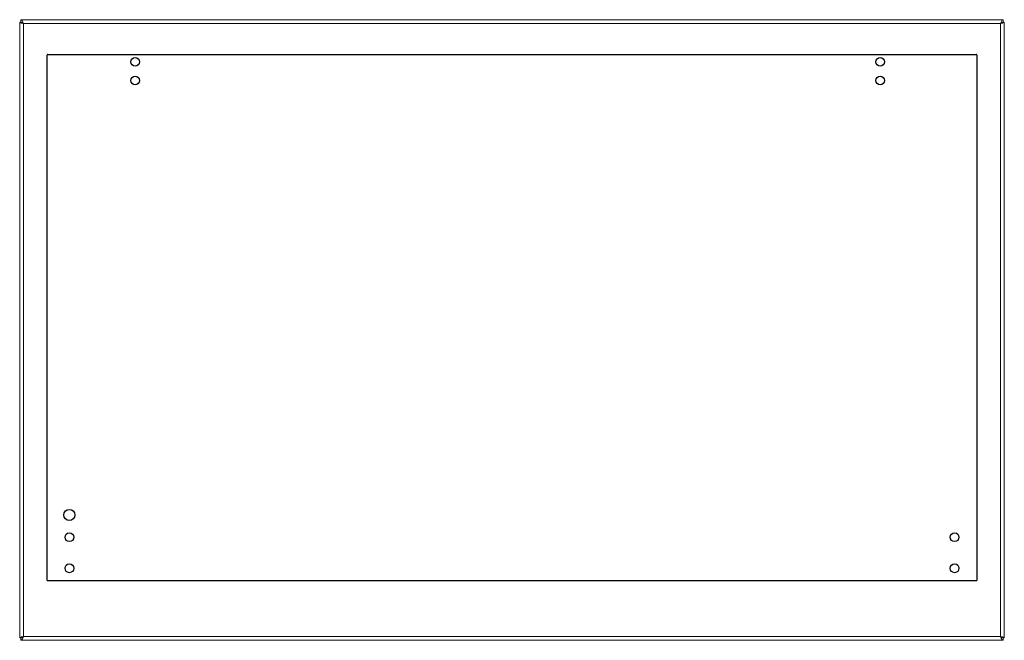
# Paper-space layout 'Express Customization' of a CAD drawing. Header units: millimetres. Extents: x 302 to 1095, y 355 to 855.
import ezdxf
from ezdxf.lldxf.tags import DXFTag

# ---------------------------------------------------------------- set-up
doc = ezdxf.new("R2010")
doc.units = ezdxf.units.MM
doc.layers.add('LINES', color=179, linetype='HIDDEN')
doc.layers.add('SLD-0', color=179, linetype='Continuous')
tags = doc.linetypes.add('CENTER', pattern=[10.16, 6.35, -1.27, 1.27, -1.27]).pattern_tags.tags
tags[10:11] = [DXFTag(74, 4), DXFTag(75, 0), DXFTag(340, '0'), DXFTag(46, 1.0), DXFTag(50, 0.0), DXFTag(44, 0.0), DXFTag(45, 0.0)]
tags[8:9] = [DXFTag(74, 4), DXFTag(75, 0), DXFTag(340, '0'), DXFTag(46, 1.0), DXFTag(50, 0.0), DXFTag(44, 0.0), DXFTag(45, 0.0)]
tags[6:7] = [DXFTag(74, 4), DXFTag(75, 0), DXFTag(340, '0'), DXFTag(46, 1.0), DXFTag(50, 0.0), DXFTag(44, 0.0), DXFTag(45, 0.0)]
tags[4:5] = [DXFTag(74, 4), DXFTag(75, 0), DXFTag(340, '0'), DXFTag(46, 1.0), DXFTag(50, 0.0), DXFTag(44, 0.0), DXFTag(45, 0.0)]
tags = doc.linetypes.add('HIDDEN', pattern=[1.905, 1.27, -0.635]).pattern_tags.tags
tags[6:7] = [DXFTag(74, 4), DXFTag(75, 0), DXFTag(340, '0'), DXFTag(46, 1.0), DXFTag(50, 0.0), DXFTag(44, 0.0), DXFTag(45, 0.0)]
tags[4:5] = [DXFTag(74, 4), DXFTag(75, 0), DXFTag(340, '0'), DXFTag(46, 1.0), DXFTag(50, 0.0), DXFTag(44, 0.0), DXFTag(45, 0.0)]

psp = doc.layouts.new('Express Customization')

# ---------------------------------------------------------------- linework, layer by layer
at = {"layer": 'LINES', "color": 7, "linetype": 'CENTER'}
for p, q in [((324.48, 403.85), (324.48, 826.95)), ((324.93, 827.4), (1073.03, 827.4)), ((1073.48, 826.95), (1073.48, 403.85)), ((1073.03, 403.4), (324.93, 403.4))]:
    psp.add_line(p, q, dxfattribs=at)
for centre, radius in [((395.48, 821.4), 3.5), ((995.48, 821.4), 3.5), ((395.48, 806.4), 3.5), ((995.48, 806.4), 3.5), ((342.48, 456.4), 4.5), ((342.48, 438.4), 3.5), ((1055.48, 438.4), 3.5), ((342.48, 413.4), 3.5), ((1055.48, 413.4), 3.5)]:
    psp.add_circle(centre, radius, dxfattribs=at)
for centre, start, end in [((324.93, 826.95), 90, 180), ((1073.03, 826.95), 0, 90), ((324.93, 403.85), 180, 270), ((1073.03, 403.85), 270, 0)]:
    psp.add_arc(centre, 0.45, start, end, dxfattribs=at)
at = {"layer": 'SLD-0', "color": 7, "linetype": 'Continuous', "lineweight": 15}
for p, q in [((302.48, 853.4), (303.48, 853.4)), ((302.5, 853.34), (302.48, 853.4)), ((302.48, 853.4), (302.48, 357.4)), ((302.55, 853.27), (302.5, 853.34)), ((302.58, 853.24), (302.55, 853.27)), ((302.67, 853.17), (302.58, 853.24)), ((302.79, 853.11), (302.67, 853.17)), ((302.93, 853.05), (302.79, 853.11)), ((303, 853.02), (302.93, 853.05)), ((303.15, 852.97), (303, 853.02)), ((303.33, 852.91), (303.15, 852.97)), ((303.51, 852.86), (303.33, 852.91)), ((303.48, 855.4), (303.48, 853.4)), ((303.48, 855.4), (303.95, 855.2)), ((1094.48, 855.4), (303.48, 855.4)), ((303.61, 852.83), (303.51, 852.86)), ((303.75, 852.79), (303.61, 852.83)), ((304.04, 852.72), (303.75, 852.79)), ((303.95, 855.2), (304.41, 854.63)), ((304.36, 852.65), (304.04, 852.72)), ((304.52, 852.61), (304.36, 852.65)), ((304.41, 854.63), (304.88, 853.76)), ((304.99, 852.51), (304.52, 852.61)), ((304.88, 853.76), (305.35, 852.71)), ((305.48, 852.4), (304.99, 852.51)), ((305.35, 852.71), (305.48, 852.4)), ((305.48, 852.4), (1092.48, 852.4)), ((305.48, 358.4), (305.48, 852.4)), ((1092.48, 852.4), (1092.95, 853.48)), ((1092.48, 852.4), (1092.48, 358.4)), ((1092.95, 853.48), (1093.41, 854.41)), ((1093.41, 854.41), (1093.88, 855.08)), ((1093.88, 855.08), (1094.35, 855.39)), ((1094.35, 855.39), (1094.48, 855.4)), ((1094.48, 853.4), (1094.48, 855.4)), ((1095.48, 853.4), (1094.48, 853.4)), ((1095.48, 357.4), (1095.48, 853.4)), ((302.48, 357.4), (303.48, 357.4)), ((303.48, 357.4), (303.48, 355.4)), ((304.84, 356.96), (304.72, 356.72)), ((305.01, 357.33), (304.84, 356.96)), ((305.19, 357.73), (305.01, 357.33)), ((305.31, 358), (305.19, 357.73)), ((305.48, 358.4), (305.31, 358)), ((1092.48, 358.4), (305.48, 358.4)), ((1092.48, 358.4), (1092.72, 358.35)), ((1092.55, 358.25), (1092.48, 358.4)), ((1092.61, 358.09), (1092.55, 358.25)), ((1092.67, 357.95), (1092.61, 358.09)), ((1092.79, 357.68), (1092.67, 357.95)), ((1092.72, 358.35), (1093.21, 358.25)), ((1092.91, 357.41), (1092.79, 357.68)), ((1093.08, 357.04), (1092.91, 357.41)), ((1093.14, 356.92), (1093.08, 357.04)), ((1093.26, 356.68), (1093.14, 356.92)), ((1093.21, 358.25), (1093.44, 358.19)), ((1093.44, 358.19), (1093.76, 358.12)), ((1093.76, 358.12), (1094.06, 358.05)), ((1094.06, 358.05), (1094.35, 357.97)), ((1094.35, 357.97), (1094.54, 357.92)), ((1095.48, 357.4), (1094.48, 357.4)), ((1094.48, 355.4), (1094.48, 357.4)), ((1094.54, 357.92), (1094.72, 357.86)), ((1094.72, 357.86), (1094.89, 357.81)), ((1094.89, 357.81), (1095.03, 357.75)), ((1095.03, 357.75), (1095.11, 357.72)), ((1095.11, 357.72), (1095.24, 357.66)), ((1095.24, 357.66), (1095.34, 357.6)), ((1095.34, 357.6), (1095.42, 357.53)), ((1095.42, 357.53), (1095.44, 357.5)), ((1095.44, 357.5), (1095.48, 357.44)), ((1095.48, 357.44), (1095.48, 357.4)), ((303.55, 355.41), (303.48, 355.4)), ((303.48, 355.4), (1094.48, 355.4)), ((303.61, 355.42), (303.55, 355.41)), ((303.67, 355.44), (303.61, 355.42)), ((303.79, 355.49), (303.67, 355.44)), ((303.91, 355.57), (303.79, 355.49)), ((304.08, 355.73), (303.91, 355.57)), ((304.14, 355.79), (304.08, 355.73)), ((304.26, 355.94), (304.14, 355.79)), ((304.37, 356.11), (304.26, 355.94)), ((304.55, 356.39), (304.37, 356.11)), ((304.61, 356.5), (304.55, 356.39)), ((304.72, 356.72), (304.61, 356.5)), ((1093.37, 356.46), (1093.26, 356.68)), ((1093.55, 356.17), (1093.37, 356.46)), ((1093.61, 356.08), (1093.55, 356.17)), ((1093.72, 355.91), (1093.61, 356.08)), ((1093.84, 355.77), (1093.72, 355.91)), ((1094.01, 355.6), (1093.84, 355.77)), ((1094.19, 355.48), (1094.01, 355.6)), ((1094.31, 355.43), (1094.19, 355.48)), ((1094.48, 355.4), (1094.31, 355.43))]:
    psp.add_line(p, q, dxfattribs=at)
for centre, radius, start, end in [((302.96, 849.86), 3.58, 45.215, 81.65489), ((307.72, 856.3), 4.49, 228.35209, 240.14975), ((1091.77, 859.53), 7.17, 275.68838, 301.18169), ((1094.94, 849.99), 3.44, 97.61274, 135.51736), ((1090.36, 856.13), 4.29, 299.66681, 312.34689), ((306.04, 351.72), 6.7, 94.79315, 122.07691), ((303.07, 360.72), 3.35, 277.05103, 316.07907), ((1095.09, 361.13), 3.77, 226.20241, 260.66749)]:
    psp.add_arc(centre, radius, start, end, dxfattribs=at)

doc.saveas('drawing.dxf')
